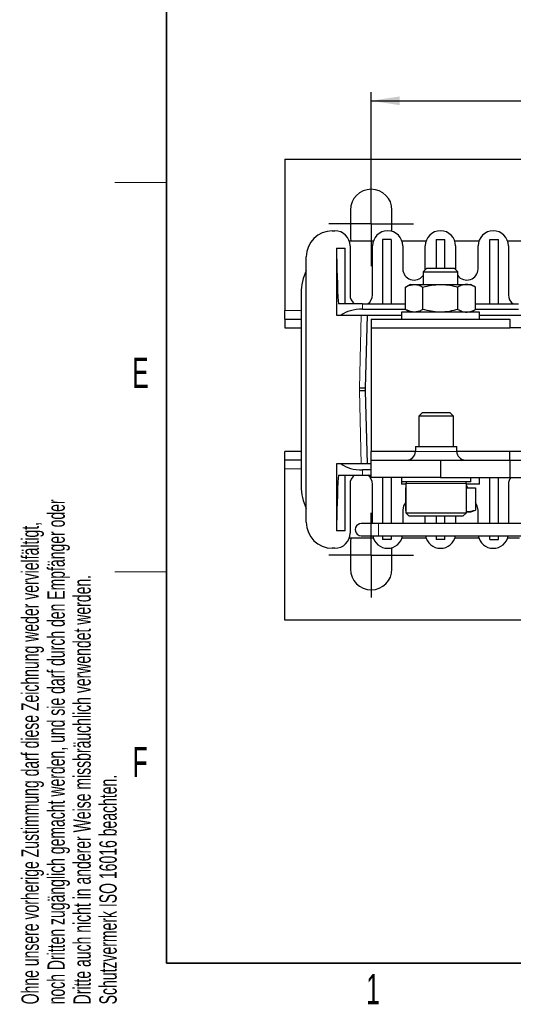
# Model space of a CAD drawing. Header units: millimetres. Extents: x 5 to 418, y 2 to 292.
# Tile 1 of 30: x 9 to 66, y 7 to 121. Entities that reach past the tile are written whole.
import ezdxf

# ---------------------------------------------------------------- set-up
doc = ezdxf.new("R2010")
doc.units = ezdxf.units.MM
doc.layers.add('SLD-0', color=7, linetype='Continuous')
doc.styles.add('SLDTEXTSTYLE0', font='TXT', dxfattribs={"width": 0.605})
doc.dimstyles.new('SLDDIMSTYLE0', dxfattribs={"dimtxt": 3.5, "dimasz": 3.302, "dimexe": 0, "dimexo": 0.0625, "dimgap": 0.875, "dimtad": 1, "dimrnd": 1e-09, "dimzin": 12, "dimdsep": 46, "dimtxsty": 'SLDTEXTSTYLE0', "dimsah": 1, "dimcen": 0.09, "dimadec": 0, "dimazin": 3, "dimtfac": 1, "dimtofl": 0, "dimtmove": 0, "dimatfit": 3, "dimfxl": 1, "dimfrac": 2, "dimtolj": 1, "dimtzin": 12, "dimarcsym": 0})

# ---------------------------------------------------------------- blocks, each defined once
blk = doc.blocks.new('SW_NOTE_0_2')
at = {"layer": 'SLD-0', "color": 0, "char_height": 2, "attachment_point": 1, "rotation": 90, "style": 'SLDTEXTSTYLE0'}
for s, insert in [('noch Dritten zugänglich gemacht werden, und sie darf durch den Empfänger oder', (0.42, 0)), ('Ohne unsere vorherige Zustimmung darf diese Zeichnung weder vervielfältigt,', (-2.58, 0)), ('Dritte auch nicht in anderer Weise missbräuchlich verwendet werden.', (3.42, 0)), ('Schutzvermerk ISO 16016 beachten.', (6.42, 0))]:
    blk.add_mtext(s, dxfattribs=dict(at, insert=insert))
blk = doc.blocks.new('_D_3')
at = {"layer": 'SLD-0'}
for p, q in [((49.64, 102.36), (49.64, 112.69)), ((129.64, 102.36), (129.64, 112.69)), ((49.64, 111.69), (129.64, 111.69))]:
    blk.add_line(p, q, dxfattribs=at)
for points in [[(49.64, 111.69), (52.94, 111.18), (52.94, 112.2)], [(129.64, 111.69), (126.34, 112.2), (126.34, 111.18)]]:
    blk.add_solid(points, dxfattribs=at)
at = {"layer": 'SLD-0', "insert": (86.96, 116.2), "char_height": 3.5, "attachment_point": 1, "style": 'SLDTEXTSTYLE0'}
blk.add_mtext('80', dxfattribs=at)
blk = doc.blocks.new('SW_CENTERMARKSYMBOL_0')
at = {"layer": 'SLD-0', "color": 0}
for p, q in [((0, 2.5), (0, 4.9)), ((0, 0), (0, 2.5)), ((-2.5, 0), (-4.9, 0)), ((0, 0), (-2.5, 0)), ((0, 0), (0, -2.5)), ((0, 0), (2.5, 0)), ((2.5, 0), (4.9, 0)), ((0, -2.5), (0, -4.9))]:
    blk.add_line(p, q, dxfattribs=at)
blk = doc.blocks.new('SW_CENTERMARKSYMBOL_3')
at = {"layer": 'SLD-0', "color": 0}
for p, q in [((0, 2.5), (0, 4.9)), ((0, 0), (0, 2.5)), ((-2.5, 0), (-4.9, 0)), ((0, 0), (-2.5, 0)), ((0, 0), (0, -2.5)), ((0, 0), (2.5, 0)), ((2.5, 0), (4.9, 0)), ((0, -2.5), (0, -4.9))]:
    blk.add_line(p, q, dxfattribs=at)

msp = doc.modelspace()

# ---------------------------------------------------------------- linework, layer by layer
at = {"color": 7, "linetype": 'Continuous', "lineweight": 25}
for p, q in [((39.638, 104.96), (139.638, 104.96)), ((39.638, 104.96), (39.638, 87.46)), ((47.238, 99.06), (47.238, 95.86)), ((52.038, 96.587), (52.038, 99.06)), ((45.138, 96.66), (45.438, 96.66)), ((47.238, 95.86), (47.273, 95.454)), ((51.938, 95.66), (50.938, 95.66)), ((50.938, 95.66), (50.938, 88.21)), ((51.938, 95.66), (51.938, 88.21)), ((57.138, 95.66), (58.138, 95.66)), ((57.138, 95.66), (57.138, 92.36)), ((58.138, 92.36), (58.138, 95.66)), ((63.338, 88.21), (63.338, 95.66)), ((63.338, 95.66), (64.338, 95.66)), ((64.338, 88.21), (64.338, 95.66)), ((45.638, 94.66), (45.638, 86.91)), ((45.638, 94.66), (46.638, 94.66)), ((46.638, 88.21), (46.638, 94.66)), ((47.538, 95.46), (47.104, 95.445)), ((47.188, 94.91), (47.188, 89.26)), ((49.877, 95.46), (47.538, 95.46)), ((49.788, 89.26), (49.788, 94.91)), ((55.977, 95.46), (53.199, 95.46)), ((53.288, 94.91), (53.288, 92.26)), ((55.888, 92.26), (55.888, 94.91)), ((62.077, 95.46), (59.299, 95.46)), ((59.388, 94.91), (59.388, 92.26)), ((61.988, 92.26), (61.988, 94.91)), ((67.738, 95.46), (65.399, 95.46)), ((65.488, 94.91), (65.488, 89.26)), ((42.138, 62.96), (42.138, 93.66)), ((56.068, 92.36), (55.638, 91.931)), ((55.885, 92.178), (55.888, 92.26)), ((56.068, 92.36), (56.853, 92.36)), ((56.853, 92.36), (59.209, 92.36)), ((59.638, 91.931), (59.209, 92.36)), ((59.388, 92.26), (59.391, 92.178)), ((55.638, 91.931), (55.638, 90.46)), ((55.638, 91.931), (56.638, 91.931)), ((56.638, 91.931), (59.638, 91.931)), ((59.638, 90.46), (59.638, 91.931)), ((54.138, 90.46), (53.597, 90.148)), ((53.597, 87.573), (53.597, 90.148)), ((54.138, 90.46), (54.607, 90.46)), ((54.607, 90.46), (57.638, 90.46)), ((55.617, 87.573), (55.617, 90.148)), ((57.638, 90.46), (60.669, 90.46)), ((59.659, 87.573), (59.659, 90.148)), ((60.669, 90.46), (61.138, 90.46)), ((61.679, 90.148), (61.138, 90.46)), ((61.679, 87.573), (61.679, 90.148)), ((41.538, 89.46), (41.538, 67.16)), ((48.636, 88.21), (45.842, 88.21)), ((48.636, 88.21), (53.597, 88.21)), ((61.679, 88.21), (66.64, 88.21)), ((39.638, 86.46), (39.638, 87.46)), ((45.638, 86.91), (46.164, 86.91)), ((46.164, 86.91), (53.138, 86.91)), ((48.636, 87.61), (53.597, 87.61)), ((48.988, 78.46), (49.189, 86.91)), ((53.138, 87.26), (53.138, 86.46)), ((62.138, 87.26), (53.138, 87.26)), ((53.597, 87.573), (54.138, 87.26)), ((61.138, 87.26), (61.679, 87.573)), ((61.679, 87.61), (66.64, 87.61)), ((62.138, 86.46), (62.138, 87.26)), ((62.138, 86.91), (69.112, 86.91)), ((39.638, 86.46), (39.638, 85.46)), ((39.638, 86.46), (41.538, 86.46)), ((39.638, 85.46), (41.538, 85.46)), ((49.638, 86.46), (49.638, 85.46)), ((49.638, 86.46), (65.638, 86.46)), ((49.638, 85.46), (65.638, 85.46)), ((49.638, 85.46), (49.638, 71.16)), ((65.638, 86.46), (65.638, 85.46)), ((81.638, 85.46), (65.638, 85.46)), ((48.988, 78.46), (48.288, 78.469)), ((48.988, 78.16), (48.288, 78.152)), ((48.988, 78.16), (48.988, 78.46)), ((49.189, 69.71), (48.988, 78.16)), ((55.568, 75.66), (55.138, 75.231)), ((55.138, 75.231), (55.138, 71.71)), ((59.138, 75.231), (55.138, 75.231)), ((55.568, 75.66), (58.709, 75.66)), ((59.138, 75.231), (58.709, 75.66)), ((59.138, 71.71), (59.138, 75.231)), ((54.748, 71.71), (54.748, 71.16)), ((54.748, 71.71), (59.528, 71.71)), ((59.528, 71.16), (59.528, 71.71)), ((39.638, 70.16), (39.638, 71.16)), ((41.538, 71.16), (39.638, 71.16)), ((49.638, 70.16), (49.638, 71.16)), ((54.748, 71.16), (49.638, 71.16)), ((65.638, 71.16), (59.528, 71.16)), ((65.638, 70.16), (65.638, 71.16)), ((67.888, 71.16), (65.638, 71.16)), ((41.538, 70.16), (39.638, 70.16)), ((39.638, 69.16), (39.638, 70.16)), ((45.638, 69.71), (45.638, 61.96)), ((46.164, 69.71), (45.638, 69.71)), ((49.638, 69.71), (46.164, 69.71)), ((49.638, 68.16), (49.638, 70.16)), ((49.638, 70.16), (57.638, 70.16)), ((57.638, 70.16), (57.638, 68.16)), ((57.638, 70.16), (65.638, 70.16)), ((65.638, 70.16), (65.638, 68.16)), ((65.638, 70.16), (67.888, 70.16)), ((39.638, 51.66), (39.638, 69.16)), ((45.842, 68.41), (48.636, 68.41)), ((46.638, 61.96), (46.638, 68.41)), ((49.638, 69.01), (48.636, 69.01)), ((48.636, 68.41), (49.638, 68.41)), ((47.188, 67.36), (47.188, 61.71)), ((57.638, 68.16), (49.638, 68.16)), ((49.788, 62.81), (49.788, 67.36)), ((50.938, 68.16), (50.938, 62.81)), ((51.938, 68.16), (51.938, 62.81)), ((53.138, 68.16), (53.138, 67.66)), ((53.138, 67.66), (53.138, 67.36)), ((61.138, 67.66), (53.138, 67.66)), ((53.638, 67.36), (53.138, 67.36)), ((53.638, 67.46), (53.638, 64.06)), ((57.638, 68.16), (65.638, 68.16)), ((62.138, 67.36), (60.578, 67.36)), ((60.638, 64.06), (60.638, 67.46)), ((60.809, 66.96), (60.638, 67.256)), ((61.138, 67.66), (61.138, 68.16)), ((62.138, 67.36), (62.138, 68.16)), ((63.338, 62.81), (63.338, 68.16)), ((64.338, 62.81), (64.338, 68.16)), ((65.488, 67.36), (65.488, 62.81)), ((65.638, 68.16), (67.138, 68.16)), ((53.597, 66.96), (53.597, 64.357)), ((53.597, 66.96), (53.638, 66.96)), ((60.638, 66.96), (61.679, 66.96)), ((61.679, 66.96), (61.679, 64.357)), ((53.288, 64.36), (53.288, 62.81)), ((53.597, 64.357), (53.638, 64.342)), ((53.638, 64.06), (54.038, 63.66)), ((53.638, 64.06), (60.638, 64.06)), ((60.238, 63.66), (60.638, 64.06)), ((60.669, 64.16), (61.138, 64.16)), ((61.138, 64.16), (61.679, 64.357)), ((61.988, 62.81), (61.988, 64.36)), ((50.488, 62.81), (48.488, 62.81)), ((67.138, 62.81), (50.488, 62.81)), ((60.238, 63.66), (54.038, 63.66)), ((55.888, 62.81), (55.888, 63.66)), ((57.138, 63.66), (57.138, 62.81)), ((58.138, 62.81), (58.138, 63.66)), ((59.388, 63.66), (59.388, 62.81)), ((46.638, 61.96), (45.638, 61.96)), ((47.104, 61.176), (47.538, 61.16)), ((47.273, 61.166), (47.238, 60.76)), ((47.238, 60.76), (47.238, 57.56)), ((47.538, 61.16), (49.877, 61.16)), ((48.488, 61.41), (50.488, 61.41)), ((50.488, 61.41), (67.138, 61.41)), ((50.938, 61.41), (50.938, 60.96)), ((51.938, 60.96), (50.938, 60.96)), ((51.938, 61.41), (51.938, 60.96)), ((53.199, 61.16), (55.977, 61.16)), ((57.138, 61.41), (57.138, 60.96)), ((58.138, 60.96), (57.138, 60.96)), ((58.138, 60.96), (58.138, 61.41)), ((59.299, 61.16), (62.077, 61.16)), ((63.338, 60.96), (63.338, 61.41)), ((63.338, 60.96), (64.338, 60.96)), ((64.338, 60.96), (64.338, 61.41)), ((65.399, 61.16), (66.788, 61.16)), ((45.438, 59.96), (45.138, 59.96)), ((52.038, 57.56), (52.038, 60.033)), ((139.638, 51.66), (39.638, 51.66))]:
    msp.add_line(p, q, dxfattribs=at)
at = {"color": 7, "linetype": 'Continuous', "lineweight": 18}
for p, q in [((48.636, 88.21), (48.636, 87.61)), ((39.638, 87.46), (41.538, 87.46)), ((48.489, 86.91), (48.288, 78.469)), ((48.288, 78.469), (48.288, 78.152)), ((48.288, 78.152), (48.489, 69.71)), ((54.748, 71.16), (59.528, 71.16)), ((41.538, 69.16), (39.638, 69.16)), ((48.636, 68.41), (48.636, 69.01)), ((60.638, 67.46), (53.638, 67.46)), ((50.488, 62.81), (50.488, 61.586)), ((50.488, 61.586), (50.488, 61.41))]:
    msp.add_line(p, q, dxfattribs=at)
at = {"color": 7, "linetype": 'Continuous', "lineweight": 25, "flags": 128}
for points in [[(53.597, 65.201), (53.387, 64.858), (53.288, 64.36)], [(61.988, 64.36), (61.889, 64.858), (61.679, 65.201)], [(48.024, 61.586), (48.26, 61.448), (48.488, 61.41)]]:
    msp.add_lwpolyline(points, dxfattribs=at)
at = {"color": 7, "linetype": 'Continuous', "lineweight": 25}
for centre, radius, start, end in [((49.638, 99.06), 2.4, 0, 180), ((45.138, 93.66), 3, 90, 180), ((45.438, 94.91), 1.75, 0, 90), ((51.538, 94.91), 1.75, 0, 180), ((57.638, 94.91), 1.75, 0, 180), ((63.738, 94.91), 1.75, 0, 180), ((54.588, 92.26), 1.3, 180, 323.87107), ((60.688, 92.26), 1.3, 216.12893, 0), ((47.538, 89.46), 6, 154.15807, 180), ((48.488, 89.26), 1.3, 180, 233.87107), ((48.488, 89.26), 1.3, 306.12893, 0), ((66.788, 89.26), 1.3, 180, 233.87107), ((53.748, 71.16), 1, 270, 0), ((60.528, 71.16), 1, 180, 270), ((48.488, 67.36), 1.3, 126.12893, 180), ((48.488, 67.36), 1.3, 0, 53.87107), ((47.538, 67.16), 6, 180, 205.84193), ((53.838, 67.46), 0.2, 90, 180), ((60.438, 67.46), 0.2, 0, 90), ((66.788, 67.36), 1.3, 142.02013, 180), ((45.138, 62.96), 3, 180, 270), ((48.488, 62.11), 0.7, 90, 228.49757), ((45.438, 61.71), 1.75, 270, 0), ((51.538, 61.71), 1.75, 189.87089, 350.12911), ((57.638, 61.71), 1.75, 189.87089, 350.12911), ((63.738, 61.71), 1.75, 189.87089, 350.12911), ((49.638, 57.56), 2.4, 180, 0)]:
    msp.add_arc(centre, radius, start, end, dxfattribs=at)
for centre, major_axis, ratio, start_param, end_param in [((48.636, 95.31), (0, 19.5), 0.1538462, 1.6041358, 1.9434654), ((48.636, 85.995), (3, 0), 0.5384615, 1.5707963, 2.539138), ((48.636, 70.626), (3, 0), 0.5384615, 3.7440473, 4.712389), ((48.636, 61.31), (0, 19.5), 0.1538462, 1.1981273, 1.5374568)]:
    msp.add_ellipse(centre, major_axis=major_axis, ratio=ratio, start_param=start_param, end_param=end_param, dxfattribs=at)
for points, knots in [([(53.597, 90.148), (53.658, 90.182), (53.987, 90.367), (54.329, 90.419), (54.607, 90.46)], [0, 0, 0, 0, 0.1873629, 1, 1, 1, 1]), ([(54.607, 90.46), (54.68, 90.457), (54.886, 90.448), (55.226, 90.354), (55.486, 90.217), (55.617, 90.148)], [0, 0, 0, 0, 0.2131032, 0.6041846, 1, 1, 1, 1]), ([(55.617, 90.148), (55.945, 90.235), (56.608, 90.411), (57.293, 90.444), (57.638, 90.46)], [0, 0, 0, 0, 0.495458, 1, 1, 1, 1]), ([(57.638, 90.46), (57.686, 90.46), (58.049, 90.457), (58.732, 90.389), (59.348, 90.229), (59.659, 90.148)], [0, 0, 0, 0, 0.0700364, 0.5307568, 1, 1, 1, 1]), ([(60.669, 90.46), (60.645, 90.46), (60.464, 90.457), (60.122, 90.389), (59.814, 90.229), (59.659, 90.148)], [0, 0, 0, 0, 0.0700364, 0.5307568, 1, 1, 1, 1]), ([(61.679, 90.148), (61.515, 90.235), (61.184, 90.411), (60.842, 90.444), (60.669, 90.46)], [0, 0, 0, 0, 0.495458, 1, 1, 1, 1]), ([(54.607, 87.26), (54.329, 87.302), (53.987, 87.353), (53.658, 87.538), (53.597, 87.573)], [0, 0, 0, 0, 0.81263712, 1, 1, 1, 1]), ([(55.617, 87.573), (55.488, 87.505), (55.228, 87.367), (54.888, 87.273), (54.68, 87.264), (54.607, 87.26)], [0, 0, 0, 0, 0.3914641, 0.7868964, 1, 1, 1, 1]), ([(57.638, 87.26), (57.59, 87.261), (57.227, 87.263), (56.544, 87.332), (55.928, 87.492), (55.617, 87.573)], [0, 0, 0, 0, 0.0700364, 0.5307568, 1, 1, 1, 1]), ([(59.659, 87.573), (59.331, 87.485), (58.668, 87.309), (57.983, 87.277), (57.638, 87.26)], [0, 0, 0, 0, 0.495458, 1, 1, 1, 1]), ([(59.659, 87.573), (59.823, 87.485), (60.154, 87.309), (60.496, 87.277), (60.669, 87.26)], [0, 0, 0, 0, 0.495458, 1, 1, 1, 1]), ([(60.669, 87.26), (60.693, 87.261), (61.034, 87.265), (61.369, 87.425), (61.679, 87.573)], [0, 0, 0, 0, 0.0701742, 1, 1, 1, 1]), ([(61.679, 64.357), (61.669, 64.354), (61.336, 64.233), (60.997, 64.196), (60.669, 64.16)], [0, 0, 0, 0, 0.03111773, 1, 1, 1, 1])]:
    msp.add_open_spline(points, degree=3, knots=knots, dxfattribs=at)
at = {"layer": 'SLD-0', "lineweight": 35}
for p, q in [((26, 282.5), (26, 12)), ((26, 12), (408, 12))]:
    msp.add_line(p, q, dxfattribs=at)
at = {"layer": 'SLD-0', "lineweight": 18}
for p, q in [((20, 102.25), (26, 102.25)), ((20, 57.25), (26, 57.25))]:
    msp.add_line(p, q, dxfattribs=at)

# ---------------------------------------------------------------- block references
at = {"layer": 'SLD-0'}
for name, p in [('SW_NOTE_0_2', (11.808, 7.238)), ('SW_CENTERMARKSYMBOL_0', (49.638, 97.46)), ('SW_CENTERMARKSYMBOL_3', (49.638, 59.16))]:
    msp.add_blockref(name, p, dxfattribs=at)

# ---------------------------------------------------------------- texts
at = {"layer": 'SLD-0', "char_height": 3.5, "attachment_point": 2, "style": 'SLDTEXTSTYLE0'}
for s, insert in [('E', (22.982, 82.001)), ('F', (22.954, 37.001)), ('1', (49.853, 10.743))]:
    msp.add_mtext(s, dxfattribs=dict(at, insert=insert))

# ---------------------------------------------------------------- dimensions: what is measured, and where the dimension line sits
at = {"layer": 'SLD-0'}
dim = msp.add_linear_dim(base=(129.638, 111.693), p1=(49.638, 102.36), p2=(129.638, 102.36), dimstyle='SLDDIMSTYLE0', dxfattribs=at)
dim.commit()
dim.dimension.update_dxf_attribs({"geometry": '_D_3', "text_midpoint": (89.638, 111.693), "dimtype": 160})

doc.saveas('drawing.dxf')
